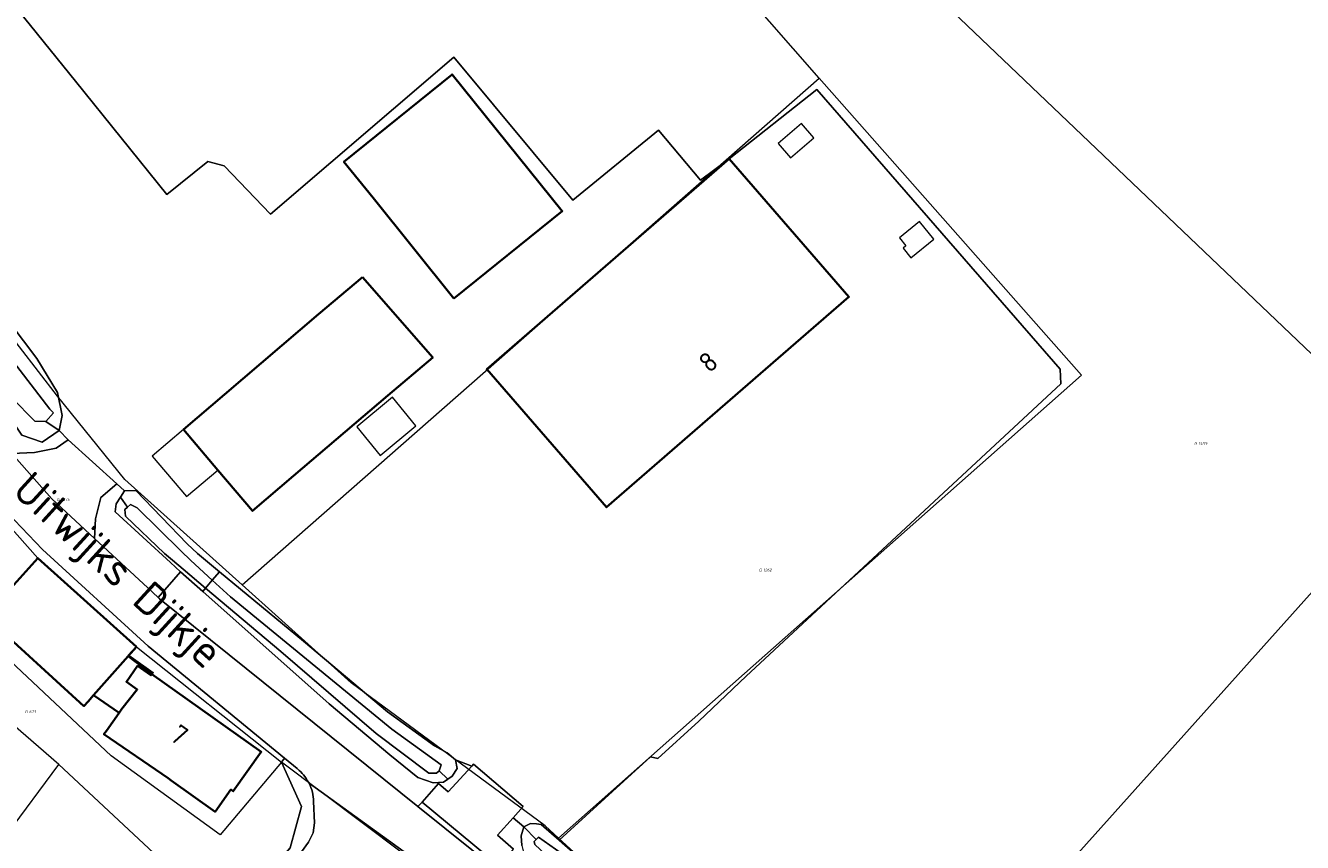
# Model space of a CAD drawing. Header units: metres. Extents: x 104777 to 177370, y 409697 to 438337.
# Tile 24 of 133: x 128740 to 128859, y 422210 to 422286. Entities that reach past the tile are written whole.
import ezdxf
from ezdxf.enums import TextEntityAlignment as Align
from ezdxf.lldxf.tags import DXFTag

# ---------------------------------------------------------------- set-up
doc = ezdxf.new("R2010")
doc.units = ezdxf.units.M
for name, color, linetype, lineweight in [('B-WE-GR-BEPLANTING_CULTUUR_HEESTERS-GV', 90, 'Continuous', 18), ('B-WE-GR-GRAS-GV', 60, 'Continuous', 13), ('B-WE-KG-GRENS_PERCEEL-G', 150, 'KG-PERCEEL-SO', 18), ('B-WE-KG-GRENS_PERCEEL-S', 150, 'Continuous', 25), ('B-WE-OG-BEBOUWING-G', 7, 'Continuous', 35), ('B-WE-OG-BEBOUWING-GV', 7, 'Continuous', 35), ('B-WE-OG-BEBOUWING_HUISNUMMER-T18', 10, 'Continuous', 18), ('B-WE-OG-BEBOUWING_LUIFEL-GV', 7, 'Continuous', 18), ('B-WE-OG-BEBOUWING_SCHUUR-GV', 7, 'Continuous', 18), ('B-WE-OG-BEBOUWING_STRAATNAAM-T18', 10, 'Continuous', 18), ('B-WE-OG-TERREIN_ERF-GV', 7, 'Continuous', 18), ('B-WE-OG-TERREIN_OEVER-GV', 7, 'Continuous', 18), ('B-WE-OG-WATER_SLOOT-GV', 120, 'Continuous', 18), ('B-WE-OG-WEG-GV', 7, 'Continuous', 18), ('B-WE-VH-OPENVERHARDING_BETONELEMENT-GV', 90, 'Continuous', 18), ('B-WE-VH-OPENVERHARDING_BETONSTRAATSTEEN-GV', 90, 'Continuous', 18)]:
    doc.layers.add(name, color=color, linetype=linetype, lineweight=lineweight)
doc.styles.add('NLCS-ISO', font='NLCS-ISO.ttf')
doc.styles.add('NLCS-ISO-M20-T18', font='NLCS-ISO.ttf', dxfattribs={"height": 0.036})
doc.styles.get("Standard").update_dxf_attribs({"font": 'Romans.shx'})
tags = doc.linetypes.add('KG-PERCEEL-SO', pattern='A,5.5,-2,["P",Standard,S=1.8,R=0,X=-0.5,Y=-0.9],-2,5.5,-2,[5,NLCS.SHX,S=0.75,R=0,X=0,Y=0],-2', length=19).pattern_tags.tags
tags[6] = DXFTag(74, 10)

# ---------------------------------------------------------------- blocks, each defined once
blk = doc.blocks.new('SKG-PERCEELNUMMER-SO')
at = {"style": 'NLCS-ISO', "oblique": 10, "flags": 1}
for tag, p in [('GEMEENTECODE', (0, 2.55)), ('PERCEELGROOTTE', (0, -2.45))]:
    blk.add_attdef(tag, text='', height=1.8, dxfattribs=at).set_placement(p, align=Align.MIDDLE_CENTER)
at = {"style": 'NLCS-ISO', "oblique": 10}
blk.add_attdef('SECTIE', text='', height=1.8, dxfattribs=at).set_placement((-0.5, 0), align=Align.MIDDLE_RIGHT)
blk.add_attdef('PERCEELNUMMER', text='', height=1.8, dxfattribs=at).set_placement((0.5, 0), align=Align.MIDDLE_LEFT)

msp = doc.modelspace()

# ---------------------------------------------------------------- linework, layer by layer
at = {"layer": 'B-WE-GR-BEPLANTING_CULTUUR_HEESTERS-GV', "ltscale": 20, "flags": 128}
msp.add_lwpolyline([(128766.423, 422215.396), (128766.285, 422215.636), (128766.146, 422215.849), (128766.021, 422216.023), (128765.909, 422216.165), (128765.797, 422216.297), (128765.647, 422216.46), (128765.518, 422216.589), (128765.42, 422216.681), (128765.32, 422216.77), (128764.15, 422217.73), (128763.849, 422217.363), (128765.717, 422213.227), (128764.655, 422209.41), (128763.724, 422208.277), (128764.674, 422207.591), (128766.37, 422209.94), (128766.79, 422210.79), (128766.92, 422211.73), (128766.85, 422213.69)], dxfattribs=at)
at = {"layer": 'B-WE-GR-BEPLANTING_CULTUUR_HEESTERS-GV', "ltscale": 20}
msp.add_lwpolyline([(128766.85, 422213.69, 0.1072956), (128766.423, 422215.396)], format="xyb", dxfattribs=at)
at = {"layer": 'B-WE-GR-GRAS-GV', "ltscale": 20, "flags": 128}
msp.add_lwpolyline([(128731.633, 422296.709), (128744.733, 422280.529), (128753.228, 422270.008), (128757.028, 422273.077), (128758.529, 422272.693), (128762.851, 422268.208), (128779.848, 422282.769), (128790.904, 422269.505), (128798.859, 422275.999), (128802.779, 422271.343), (128805.421, 422273.331), (128813.555, 422279.773), (128836.17, 422253.805), (128836.228, 422252.446), (128807.006, 422225.334), (128802.608, 422221.155), (128798.809, 422217.681), (128798.136, 422217.861), (128789.635, 422210.109), (128800.798, 422200.321)], dxfattribs=at)
at = {"layer": 'B-WE-KG-GRENS_PERCEEL-G', "ltscale": 20, "flags": 128}
for points in [[(128870.189, 422245.037), (128763.502, 422346.756)], [(128813.796, 422280.806), (128759.987, 422342.177)], [(128760.216, 422233.803), (128749.331, 422243.59), (128743.056, 422251.308), (128718.335, 422283.356), (128719.328, 422286.373), (128723.514, 422291.732), (128722.161, 422292.905)], [(128760.216, 422233.803), (128813.796, 422280.806)], [(128813.796, 422280.806), (128838.125, 422253.249)], [(128838.125, 422253.249), (128789.593, 422210.292)], [(128734.015, 422244.418), (128741.24, 422236.28), (128750.39, 422228.05), (128763.849, 422217.363)], [(128870.189, 422245.037), (128816.055, 422184.606)], [(128743.185, 422217.143), (128724.056, 422233.698), (128727.654, 422237.571)], [(128763.849, 422217.363), (128758.168, 422210.6), (128748.065, 422217.925), (128737.612, 422227.722), (128727.654, 422237.571)], [(128789.593, 422210.292), (128788.33, 422211.445), (128770.328, 422224.71), (128760.216, 422233.803)], [(128738.325, 422210.593), (128743.185, 422217.143)], [(128758.943, 422202.457), (128743.185, 422217.143)], [(128763.849, 422217.363), (128765.717, 422213.227), (128764.655, 422209.41), (128758.943, 422202.457)], [(128778.84, 422206.105), (128763.849, 422217.363)], [(128816.055, 422184.606), (128800.263, 422200.555), (128789.593, 422210.292)]]:
    msp.add_lwpolyline(points, dxfattribs=at)
at = {"layer": 'B-WE-OG-BEBOUWING-G', "ltscale": 20, "flags": 128}
for points in [[(128779.875, 422260.38), (128789.924, 422268.485), (128779.705, 422281.156), (128769.656, 422273.052), (128772.361, 422269.698)], [(128805.421, 422273.331), (128782.927, 422253.813), (128794.043, 422241.001), (128816.538, 422260.519)], [(128771.37, 422262.365), (128767.312, 422258.907), (128758.56, 422251.45), (128754.75, 422248.21), (128757.944, 422244.46), (128761.18, 422240.66), (128764.99, 422243.91), (128773.741, 422251.357), (128777.903, 422254.899)], [(128749.052, 422222.286), (128750.472, 422224.103), (128749.459, 422224.819), (128750.5, 422226.29), (128751.74, 422225.41), (128751.83, 422225.53), (128751.922, 422225.652), (128749.672, 422227.252), (128750.39, 422228.05), (128741.24, 422236.28), (128737.9, 422232.57), (128736.693, 422231.15), (128736.413, 422230.826), (128745.521, 422222.557), (128745.902, 422222.987), (128746.399, 422223.573), (128748.795, 422221.925)], [(128747.621, 422220.273), (128747.38, 422219.941), (128753.327, 422215.876), (128753.63, 422215.66), (128757.7, 422212.76), (128759.16, 422214.81), (128759.38, 422214.66), (128761.98, 422218.31), (128751.83, 422225.53), (128751.74, 422225.41), (128750.5, 422226.29), (128749.459, 422224.819), (128750.472, 422224.103), (128749.052, 422222.286), (128748.795, 422221.925)]]:
    msp.add_lwpolyline(points, close=True, dxfattribs=at)
at = {"layer": 'B-WE-OG-BEBOUWING-GV', "ltscale": 20, "flags": 128}
for points in [[(128779.875, 422260.38), (128789.924, 422268.485), (128779.705, 422281.156), (128769.656, 422273.052), (128772.361, 422269.698)], [(128805.421, 422273.331), (128782.927, 422253.813), (128794.043, 422241.001), (128816.538, 422260.519)], [(128771.37, 422262.365), (128767.312, 422258.907), (128758.56, 422251.45), (128754.75, 422248.21), (128757.944, 422244.46), (128761.18, 422240.66), (128764.99, 422243.91), (128773.741, 422251.357), (128777.903, 422254.899)], [(128736.413, 422230.826), (128745.521, 422222.557), (128745.902, 422222.987), (128746.399, 422223.573), (128749.63, 422227.197), (128750.39, 422228.05), (128741.24, 422236.28), (128737.9, 422232.57), (128736.693, 422231.15)], [(128747.621, 422220.273), (128747.38, 422219.941), (128753.327, 422215.876), (128753.63, 422215.66), (128757.7, 422212.76), (128759.16, 422214.81), (128759.38, 422214.66), (128761.98, 422218.31), (128751.83, 422225.53), (128749.63, 422227.197), (128746.399, 422223.573), (128748.795, 422221.925)]]:
    msp.add_lwpolyline(points, close=True, dxfattribs=at)
at = {"layer": 'B-WE-OG-BEBOUWING_LUIFEL-GV', "ltscale": 20, "flags": 128}
for points in [[(128822.306, 422264.16), (128824.429, 422265.89), (128823.107, 422267.512), (128821.24, 422265.991), (128821.836, 422265.26), (128821.58, 422265.051)], [(128776.343, 422248.568), (128774.154, 422251.203), (128770.845, 422248.453), (128773.035, 422245.819)], [(128754.75, 422248.21), (128751.865, 422245.753), (128755.059, 422242.003), (128757.944, 422244.46)]]:
    msp.add_lwpolyline(points, close=True, dxfattribs=at)
at = {"layer": 'B-WE-OG-BEBOUWING_SCHUUR-GV', "ltscale": 20, "flags": 128}
msp.add_lwpolyline([(128813.283, 422275.287), (128812.137, 422276.612), (128809.983, 422274.75), (128811.13, 422273.424)], close=True, dxfattribs=at)
at = {"layer": 'B-WE-OG-TERREIN_ERF-GV', "ltscale": 20, "flags": 128}
for points in [[(128732.365, 422266.407), (128741.145, 422254.794), (128743.08, 422251.648), (128743.503, 422249.515), (128743.237, 422248.124), (128744.046, 422247.26), (128748.576, 422243.174), (128749.293, 422242.542), (128750.327, 422242.56), (128755.121, 422237.598), (128756.055, 422236.719), (128758.105, 422235.026), (128765.916, 422228.573), (128773.713, 422222.008), (128778.055, 422218.861), (128779.241, 422218.213), (128780.03, 422217.569), (128781.537, 422216.972), (128781.695, 422217.177), (128786.3, 422213.245), (128785.362, 422212.197), (128786.355, 422211.367), (128786.968, 422211.666), (128787.549, 422211.616), (128787.958, 422211.58), (128789.635, 422210.109), (128798.136, 422217.861), (128798.809, 422217.681), (128802.608, 422221.155), (128807.006, 422225.334), (128836.228, 422252.446), (128836.17, 422253.805), (128813.555, 422279.773), (128805.421, 422273.331), (128802.779, 422271.343), (128798.859, 422275.999), (128790.904, 422269.505), (128779.848, 422282.769), (128762.851, 422268.208), (128758.529, 422272.693), (128757.028, 422273.077), (128753.228, 422270.008), (128744.733, 422280.529), (128731.633, 422296.709)], [(128738.87, 422185.88), (128744.49, 422181.87), (128755.91, 422197.81), (128763.724, 422208.277), (128764.655, 422209.41), (128765.717, 422213.227), (128763.849, 422217.363), (128764.15, 422217.73), (128751.48, 422228.12), (128741.69, 422237.08), (128737.77, 422241.17)]]:
    msp.add_lwpolyline(points, dxfattribs=at)
for points in [[(128779.705, 422281.156), (128789.924, 422268.485), (128779.875, 422260.38), (128772.361, 422269.698), (128769.656, 422273.052)], [(128805.421, 422273.331), (128816.538, 422260.519), (128794.043, 422241.001), (128782.927, 422253.813)], [(128754.75, 422248.21), (128758.56, 422251.45), (128767.312, 422258.907), (128771.37, 422262.365), (128777.903, 422254.899), (128773.741, 422251.357), (128764.99, 422243.91), (128761.18, 422240.66), (128757.944, 422244.46)], [(128753.327, 422215.876), (128747.38, 422219.941), (128747.621, 422220.273), (128748.795, 422221.925), (128746.399, 422223.573), (128745.902, 422222.987), (128745.521, 422222.557), (128736.413, 422230.826), (128736.693, 422231.15), (128737.9, 422232.57), (128741.24, 422236.28), (128750.39, 422228.05), (128749.63, 422227.197), (128751.83, 422225.53), (128761.98, 422218.31), (128759.38, 422214.66), (128759.16, 422214.81), (128757.7, 422212.76), (128753.63, 422215.66)]]:
    msp.add_lwpolyline(points, close=True, dxfattribs=at)
at = {"layer": 'B-WE-OG-TERREIN_OEVER-GV', "ltscale": 20, "flags": 128}
for points in [[(128717.14, 422283.677), (128716.554, 422283.454), (128716.334, 422281.952), (128717.319, 422278.883), (128719.416, 422275.325), (128722.826, 422270.726), (128725.419, 422267.664), (128729.586, 422262.408), (128736.49, 422252.57), (128739.751, 422247.687), (128741.653, 422247.055), (128743.237, 422248.124), (128741.998, 422248.967), (128740.971, 422248.977), (128738.826, 422251.167), (128737.143, 422253.922), (128732.643, 422260.129), (128727.801, 422266.34), (128723.625, 422270.832), (128720.026, 422275.889), (128717.747, 422279.915), (128716.892, 422281.74), (128717.469, 422282.418)], [(128743.237, 422248.124), (128743.503, 422249.515), (128743.08, 422251.648), (128741.145, 422254.794), (128732.365, 422266.407), (128724.694, 422274.812), (128720.189, 422280.679), (128718.461, 422283.345), (128717.14, 422283.677), (128717.469, 422282.418), (128718.264, 422282.068), (128719.793, 422278.803), (128722.53, 422275.293), (128727.827, 422268.964), (128742.352, 422250.104), (128742.69, 422249.758), (128741.998, 422248.967)], [(128749.575, 422241.027), (128748.906, 422241.934), (128748.519, 422241.326), (128748.435, 422240.565), (128753.549, 422235.886), (128754.495, 422235.021), (128756.549, 422233.196), (128756.815, 422233.508), (128754.724, 422235.27), (128753.743, 422236.097), (128752.999, 422236.724), (128749.376, 422240.19), (128749.306, 422240.801)], [(128748.906, 422241.934), (128749.575, 422241.027), (128749.844, 422241.253), (128750.451, 422240.942), (128754.528, 422236.953), (128755.445, 422236.055), (128757.437, 422234.24), (128758.105, 422235.026), (128756.055, 422236.719), (128755.121, 422237.598), (128750.327, 422242.56), (128749.293, 422242.542)], [(128780.03, 422217.569), (128779.241, 422218.213), (128778.055, 422218.861), (128773.713, 422222.008), (128765.916, 422228.573), (128758.105, 422235.026), (128757.437, 422234.24), (128759.13, 422232.698), (128774.094, 422220.427), (128778.673, 422217.119), (128778.509, 422216.564), (128779.296, 422215.786), (128779.696, 422216.061), (128780.181, 422216.772)], [(128756.815, 422233.508), (128756.549, 422233.196), (128768.295, 422222.757), (128773.91, 422218.029), (128776.513, 422215.934), (128777.94, 422215.442), (128778.895, 422215.512), (128779.296, 422215.786), (128778.509, 422216.564), (128778.268, 422216.328), (128777.552, 422216.335), (128772.641, 422220.002), (128763.803, 422227.62)], [(128839.7, 422155.493), (128838.821, 422155.9), (128838.59, 422155.674), (128838.057, 422155.756), (128834.969, 422159.293), (128820.742, 422176.586), (128809.439, 422189.048), (128787.37, 422209.705), (128787.324, 422210.004), (128787.516, 422210.192), (128786.355, 422211.367), (128786.118, 422210.532), (128786.185, 422209.616), (128786.331, 422209.005), (128786.707, 422208.544), (128800.973, 422195.137), (128813.121, 422183.2), (128834.288, 422159.054), (128838.586, 422154.589), (128838.892, 422154.662)], [(128786.355, 422211.367), (128787.516, 422210.192), (128787.709, 422210.381), (128789.828, 422208.911), (128798.283, 422201.127), (128807.943, 422191.807), (128814.428, 422185.11), (128829.646, 422167.883), (128838.68, 422157.045), (128839.052, 422156.127), (128838.821, 422155.9), (128839.7, 422155.493), (128840.509, 422156.323), (128839.912, 422157.548), (128836.99, 422161.347), (128835.776, 422162.925), (128819.275, 422181.384), (128800.798, 422200.321), (128789.635, 422210.109), (128787.958, 422211.58), (128787.549, 422211.616), (128786.968, 422211.666)]]:
    msp.add_lwpolyline(points, close=True, dxfattribs=at)
at = {"layer": 'B-WE-OG-WATER_SLOOT-GV', "ltscale": 20, "flags": 128}
for points in [[(128727.801, 422266.34), (128732.643, 422260.129), (128737.143, 422253.922), (128738.826, 422251.167), (128740.971, 422248.977), (128741.998, 422248.967), (128742.69, 422249.758), (128742.352, 422250.104), (128727.827, 422268.964), (128722.53, 422275.293), (128719.793, 422278.803), (128718.264, 422282.068), (128717.469, 422282.418), (128716.892, 422281.74), (128717.747, 422279.915), (128720.026, 422275.889), (128723.625, 422270.832)], [(128753.743, 422236.097), (128754.724, 422235.27), (128756.815, 422233.508), (128757.437, 422234.24), (128755.445, 422236.055), (128754.528, 422236.953), (128750.451, 422240.942), (128749.844, 422241.253), (128749.575, 422241.027), (128749.306, 422240.801), (128749.376, 422240.19), (128752.999, 422236.724)], [(128757.437, 422234.24), (128756.815, 422233.508), (128763.803, 422227.62), (128772.641, 422220.002), (128777.552, 422216.335), (128778.268, 422216.328), (128778.509, 422216.564), (128778.673, 422217.119), (128774.094, 422220.427), (128759.13, 422232.698)], [(128787.709, 422210.381), (128787.516, 422210.192), (128787.324, 422210.004), (128787.37, 422209.705), (128809.439, 422189.048), (128820.742, 422176.586), (128834.969, 422159.293), (128838.057, 422155.756), (128838.59, 422155.674), (128838.821, 422155.9), (128839.052, 422156.127), (128838.68, 422157.045), (128829.646, 422167.883), (128814.428, 422185.11), (128807.943, 422191.807), (128798.283, 422201.127), (128789.828, 422208.911)]]:
    msp.add_lwpolyline(points, close=True, dxfattribs=at)
at = {"layer": 'B-WE-OG-WEG-GV', "ltscale": 20, "flags": 128}
for points in [[(128723.34, 422267.37), (128726.093, 422263.24), (128729.016, 422259.038), (128730.384, 422257.102), (128732.57, 422254.17), (128738.03, 422246.91), (128738.839, 422245.988), (128740.942, 422246.098), (128742.934, 422246.475), (128744.046, 422247.26), (128743.237, 422248.124), (128741.653, 422247.055), (128739.751, 422247.687), (128736.49, 422252.57), (128729.586, 422262.408), (128725.419, 422267.664), (128722.826, 422270.726), (128719.416, 422275.325), (128717.319, 422278.883), (128716.334, 422281.952), (128716.554, 422283.454), (128717.14, 422283.677), (128720.104, 422288.991)], [(128786.185, 422209.616), (128786.118, 422210.532), (128786.355, 422211.367), (128785.362, 422212.197), (128783.919, 422210.565), (128785.389, 422209.279)]]:
    msp.add_lwpolyline(points, dxfattribs=at)
for points in [[(128748.906, 422241.934), (128749.293, 422242.542), (128748.576, 422243.174), (128747.103, 422241.899), (128746.605, 422239.915), (128746.492, 422238.114), (128751.462, 422233.517), (128752.413, 422232.638), (128754.495, 422235.021), (128753.549, 422235.886), (128748.435, 422240.565), (128748.519, 422241.326)], [(128780.03, 422217.569), (128780.181, 422216.772), (128779.696, 422216.061), (128779.296, 422215.786), (128778.895, 422215.512), (128777.94, 422215.442), (128776.513, 422215.934), (128773.91, 422218.029), (128768.295, 422222.757), (128756.549, 422233.196), (128754.495, 422235.021), (128752.413, 422232.638), (128752.54, 422232.52), (128776.536, 422213.249), (128776.938, 422213.654), (128778.444, 422215.378), (128779.341, 422214.596), (128781.537, 422216.972)]]:
    msp.add_lwpolyline(points, close=True, dxfattribs=at)
at = {"layer": 'B-WE-VH-OPENVERHARDING_BETONELEMENT-GV', "ltscale": 20, "flags": 128}
msp.add_lwpolyline([(128776.938, 422213.654), (128784.154, 422207.647), (128785.389, 422209.279), (128783.919, 422210.565), (128785.362, 422212.197), (128786.3, 422213.245), (128781.695, 422217.177), (128781.537, 422216.972), (128779.341, 422214.596), (128778.444, 422215.378)], close=True, dxfattribs=at)
at = {"layer": 'B-WE-VH-OPENVERHARDING_BETONSTRAATSTEEN-GV', "ltscale": 20, "flags": 128}
for points in [[(128714.983, 422281.869), (128710.91, 422280.74), (128712.35, 422278.82), (128715.55, 422273.45), (128714.88, 422273.04), (128719.14, 422266.19), (128722.951, 422260.946), (128726.141, 422256.557), (128733.93, 422245.84), (128734.533, 422245.107), (128737.77, 422241.17), (128741.69, 422237.08), (128751.48, 422228.12), (128764.15, 422217.73), (128765.32, 422216.77)], [(128835.93, 422151.38), (128831.91, 422157.18), (128822.67, 422169.1), (128820.71, 422171.36), (128801.15, 422191.47), (128791.16, 422201.32), (128788.9, 422203.32), (128785.804, 422205.806), (128784.908, 422206.526), (128784.045, 422207.219), (128776.536, 422213.249), (128752.54, 422232.52), (128752.413, 422232.638), (128751.462, 422233.517), (128746.492, 422238.114), (128742.54, 422241.77), (128738.839, 422245.988), (128738.03, 422246.91), (128732.57, 422254.17), (128730.384, 422257.102), (128729.016, 422259.038), (128726.093, 422263.24), (128723.34, 422267.37), (128717.31, 422276.23)], [(128765.32, 422216.77), (128765.42, 422216.681), (128765.518, 422216.589), (128765.647, 422216.46), (128765.797, 422216.297), (128765.909, 422216.165), (128766.021, 422216.023), (128766.146, 422215.849), (128766.285, 422215.636), (128766.423, 422215.396), (128775.803, 422208.635)], [(128775.803, 422208.635), (128766.423, 422215.396)], [(128766.85, 422213.69), (128766.92, 422211.73), (128766.79, 422210.79), (128766.37, 422209.94), (128764.674, 422207.591), (128757.004, 422196.971), (128743.865, 422178.761), (128740.52, 422174.06)]]:
    msp.add_lwpolyline(points, dxfattribs=at)
for points in [[(128744.046, 422247.26), (128742.934, 422246.475), (128740.942, 422246.098), (128738.839, 422245.988), (128742.54, 422241.77), (128746.492, 422238.114), (128746.605, 422239.915), (128747.103, 422241.899), (128748.576, 422243.174)], [(128784.045, 422207.219), (128784.154, 422207.647), (128776.938, 422213.654), (128776.536, 422213.249)]]:
    msp.add_lwpolyline(points, close=True, dxfattribs=at)
at = {"layer": 'B-WE-VH-OPENVERHARDING_BETONSTRAATSTEEN-GV', "ltscale": 20}
msp.add_lwpolyline([(128766.423, 422215.396, -0.1072956), (128766.85, 422213.69)], format="xyb", dxfattribs=at)

# ---------------------------------------------------------------- block references
at = {"layer": 'B-WE-KG-GRENS_PERCEEL-S', "ltscale": 20, "xscale": 0.15, "yscale": 0.15, "zscale": 0.15}
for p, values in [((128848.931, 422246.931), {'PERCEELNUMMER': '1455', 'SECTIE': 'G'}), ((128743.326, 422241.711), {'PERCEELNUMMER': '1375', 'SECTIE': 'G'}), ((128808.518, 422235.175), {'PERCEELNUMMER': '1262', 'SECTIE': 'G'}), ((128740.365, 422222.035), {'PERCEELNUMMER': '673', 'SECTIE': 'G'})]:
    msp.add_blockref('SKG-PERCEELNUMMER-SO', p, dxfattribs=at).add_auto_attribs(values)

# ---------------------------------------------------------------- texts
at = {"layer": 'B-WE-OG-BEBOUWING_HUISNUMMER-T18', "ltscale": 20, "style": 'NLCS-ISO-M20-T18'}
for s, rotation, p in [('8', 40.9, (128803.481, 422254.486)), ('7', 324.6, (128754.376, 422219.882))]:
    msp.add_text(s, height=1.8, rotation=rotation, dxfattribs=at).set_placement(p, align=Align.MIDDLE)
at = {"layer": 'B-WE-OG-BEBOUWING_STRAATNAAM-T18', "ltscale": 20, "style": 'NLCS-ISO-M20-T18'}
msp.add_text('Uitwijks Dijkje', height=3, rotation=317.6, dxfattribs=at).set_placement((128748.454, 422234.869), align=Align.MIDDLE)

doc.saveas('drawing.dxf')
